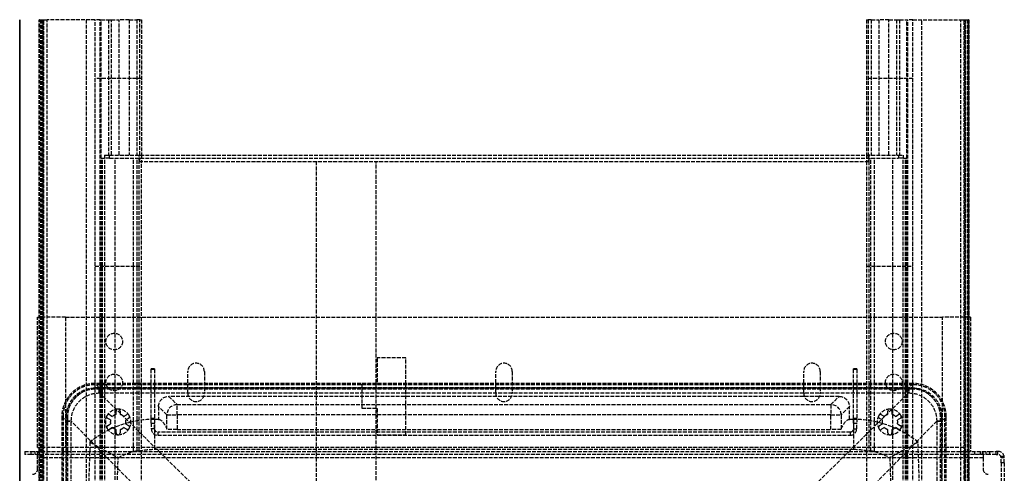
# Model space of a CAD drawing. Header units: millimetres. Extents: x 0 to 388, y -3 to 488.
# Tile 14 of 14: x 0 to 385, y 310 to 488. Entities that reach past the tile are written whole.
import ezdxf

# ---------------------------------------------------------------- set-up
doc = ezdxf.new("R2010")
doc.units = ezdxf.units.MM
doc.header["$LTSCALE"] = 10
doc.linetypes.add('ALLCAD_Strich', pattern=[0.2, 0.15, -0.05])
doc.layers.add('BESCH_KONT_sich_schn_grun_2d', color=10, linetype='Continuous')
doc.layers.add('BESCH_KONT_sich_schn_seit_2d', color=160, linetype='Continuous')

msp = doc.modelspace()

# ---------------------------------------------------------------- linework, layer by layer
at = {"layer": 'BESCH_KONT_sich_schn_grun_2d', "linetype": 'ALLCAD_Strich'}
for p, q in [((7.64, 488), (7.64, 488)), ((7.64, 319), (7.64, 488)), ((7.75, 488), (7.64, 488)), ((7.64, 319), (7.64, 488)), ((7.75, 319), (7.75, 488)), ((7.75, 488), (9.21, 488)), ((8.14, 488), (8.14, 46.44)), ((8.84, 46.44), (8.84, 488)), ((9.1, 488), (9.1, 45.1)), ((9.21, 319), (9.21, 488)), ((9.21, 488), (10.8, 488)), ((9.5, 0), (9.5, 488)), ((29.51, 488), (10.8, 488)), ((10.8, 319), (10.8, 488)), ((26, 488), (26, 0)), ((29.51, 345.59), (29.51, 488)), ((31.49, 488), (29.51, 488)), ((31.49, 345.59), (31.49, 488)), ((31.49, 488), (31.88, 488)), ((31.88, 488), (34.72, 488)), ((31.88, 433.75), (31.88, 488)), ((34.72, 488), (34.72, 435)), ((34.72, 488), (35.88, 488)), ((35.88, 488), (38.88, 488)), ((35.88, 435), (35.88, 488)), ((38.88, 435), (38.88, 488)), ((42.87, 488), (38.88, 488)), ((42.87, 488), (42.87, 435)), ((42.87, 488), (45.81, 488)), ((45.81, 488), (45.81, 435)), ((46.97, 488), (45.81, 488)), ((46.97, 435), (46.97, 488)), ((46.97, 488), (47.7, 488)), ((47.7, 488), (47.7, 435)), ((331.3, 488), (331.3, 435)), ((331.3, 488), (332.03, 488)), ((332.03, 488), (332.03, 435)), ((333.19, 488), (332.03, 488)), ((333.19, 488), (333.19, 435)), ((333.19, 488), (336.13, 488)), ((340.12, 488), (336.13, 488)), ((336.13, 488), (336.13, 435)), ((340.12, 488), (343.12, 488)), ((340.12, 435), (340.12, 488)), ((343.12, 488), (343.12, 435)), ((343.12, 488), (344.28, 488)), ((344.28, 488), (347.12, 488)), ((344.28, 488), (344.28, 435)), ((347.12, 433.75), (347.12, 488)), ((347.12, 488), (347.51, 488)), ((347.51, 345.59), (347.51, 488)), ((349.49, 488), (347.51, 488)), ((349.49, 488), (368.2, 488)), ((349.49, 345.59), (349.49, 488)), ((353, 0), (353, 488)), ((368.2, 488), (369.79, 488)), ((368.2, 319), (368.2, 488)), ((369.5, 0), (369.5, 488)), ((369.79, 319), (369.79, 488)), ((369.79, 488), (371.25, 488)), ((369.9, 45.1), (369.9, 488)), ((370.16, 46.44), (370.16, 488)), ((370.86, 488), (370.86, 46.44)), ((371.36, 488), (371.25, 488)), ((371.25, 319), (371.25, 488)), ((371.36, 319), (371.36, 488)), ((371.36, 488), (371.36, 488)), ((371.36, 488), (371.36, 319)), ((47.7, 465), (29.5, 465)), ((29.5, 391.5), (29.5, 465)), ((349.5, 465), (331.3, 465)), ((349.5, 391.5), (349.5, 465)), ((31.88, 433.75), (33.2, 433.75)), ((31.88, 345.59), (31.88, 433.75)), ((32.45, 345.59), (32.45, 433.75)), ((33.2, 435), (33.2, 433.75)), ((33.2, 435), (35.2, 435)), ((35.2, 433.75), (33.2, 433.75)), ((33.29, 345.59), (33.29, 433.75)), ((35.2, 435), (343.8, 435)), ((35.2, 433.75), (35.2, 435)), ((35.2, 433.75), (343.8, 433.75)), ((37.37, 345.59), (37.37, 433.75)), ((44.55, 345.59), (44.55, 433.75)), ((45.99, 345.59), (45.99, 433.75)), ((46.7, 432.5), (332.3, 432.5)), ((46.7, 345.59), (46.7, 432.5)), ((46.97, 432.5), (46.97, 435)), ((47.7, 435), (47.7, 432.5)), ((47.7, 6), (47.7, 432.5)), ((116, 432.5), (116, 189.75)), ((139.5, 189.75), (139.5, 432.5)), ((331.3, 435), (331.3, 432.5)), ((331.3, 432.5), (331.3, 6)), ((332.03, 435), (332.03, 432.5)), ((332.3, 432.5), (332.3, 345.59)), ((333.01, 345.59), (333.01, 433.75)), ((334.45, 345.59), (334.45, 433.75)), ((341.63, 345.59), (341.63, 433.75)), ((343.8, 435), (345.8, 435)), ((343.8, 435), (343.8, 433.75)), ((345.8, 433.75), (343.8, 433.75)), ((345.71, 345.59), (345.71, 433.75)), ((345.8, 433.75), (345.8, 435)), ((345.8, 433.75), (347.12, 433.75)), ((346.55, 345.59), (346.55, 433.75)), ((347.12, 345.59), (347.12, 433.75)), ((29.5, 391.5), (47.7, 391.5)), ((331.3, 391.5), (349.5, 391.5)), ((7, 371.5), (7.64, 371.5)), ((7, 320.5), (7, 371.5)), ((7.64, 371.5), (9.5, 371.5)), ((17.94, 371.5), (9.5, 371.5)), ((17.94, 371.5), (17.94, 320.5)), ((17.94, 371.5), (361.07, 371.5)), ((361.07, 320.5), (361.07, 371.5)), ((369.5, 371.5), (361.07, 371.5)), ((371.36, 371.5), (369.5, 371.5)), ((372, 371.5), (371.36, 371.5)), ((372, 371.5), (372, 319)), ((151.1, 355.6), (139.9, 355.6)), ((139.9, 355.6), (139.9, 345.25)), ((151.1, 325.4), (151.1, 355.6)), ((51.5, 351.13), (51.5, 351.32)), ((52.75, 351.32), (51.5, 351.32)), ((51.5, 345.59), (51.5, 351.13)), ((51.5, 351.13), (52.75, 351.13)), ((52.75, 351.32), (52.75, 351.13)), ((52.75, 351.13), (52.75, 345.59)), ((326.25, 351.13), (326.25, 351.32)), ((327.5, 351.32), (326.25, 351.32)), ((326.25, 345.59), (326.25, 351.13)), ((326.25, 351.13), (327.5, 351.13)), ((327.5, 351.32), (327.5, 351.13)), ((327.5, 351.13), (327.5, 345.59)), ((65.75, 341.75), (65.75, 350.25)), ((72.25, 350.25), (72.25, 341.75)), ((186.25, 341.75), (186.25, 350.25)), ((192.75, 350.25), (192.75, 341.75)), ((306.75, 341.75), (306.75, 350.25)), ((313.25, 350.25), (313.25, 341.75)), ((349.55, 345.59), (29.45, 345.59)), ((31.12, 343.92), (29.45, 345.59)), ((29.45, 345.59), (29.45, 345.07)), ((349.55, 345.07), (29.45, 345.07)), ((29.45, 343.82), (349.55, 343.82)), ((29.45, 343.29), (29.45, 343.82)), ((349.55, 343.29), (29.45, 343.29)), ((29.51, 0), (29.51, 345.59)), ((347.76, 343.92), (31.24, 343.92)), ((31.24, 341.85), (31.24, 343.92)), ((31.49, 0), (31.49, 345.59)), ((31.88, 0), (31.88, 345.59)), ((32.45, 40), (32.45, 345.59)), ((33.29, 40), (33.29, 345.59)), ((37.37, 273.83), (37.37, 345.59)), ((44.55, 318.94), (44.55, 345.59)), ((45.99, 319.22), (45.99, 345.59)), ((46.7, 319.15), (46.7, 345.59)), ((51.5, 331.87), (51.5, 345.59)), ((52.75, 345.59), (52.75, 331.87)), ((134, 345.25), (139.5, 345.25)), ((134, 335.75), (134, 345.25)), ((139.9, 345.25), (139.5, 345.25)), ((326.25, 331.87), (326.25, 345.59)), ((327.5, 345.59), (327.5, 331.87)), ((332.3, 345.59), (332.3, 319.15)), ((333.01, 319.22), (333.01, 345.59)), ((334.45, 318.94), (334.45, 345.59)), ((341.63, 273.85), (341.63, 345.59)), ((345.71, 40), (345.71, 345.59)), ((346.55, 40), (346.55, 345.59)), ((347.12, 0), (347.12, 345.59)), ((347.51, 0), (347.51, 345.59)), ((347.76, 343.92), (347.76, 341.85)), ((349.55, 345.59), (347.88, 343.92)), ((349.49, 0), (349.49, 345.59)), ((349.55, 345.59), (349.55, 345.07)), ((349.55, 343.82), (349.55, 343.29)), ((31.24, 341.85), (54.49, 319)), ((31.24, 341.85), (347.76, 341.85)), ((58.34, 340.53), (61.59, 337.28)), ((320.66, 340.53), (58.34, 340.53)), ((317.41, 337.28), (320.66, 340.53)), ((324.51, 319), (347.76, 341.85)), ((57.59, 333.28), (54.34, 336.53)), ((54.34, 336.53), (54.34, 331.51)), ((61.59, 333.28), (61.59, 337.28)), ((61.59, 337.28), (317.41, 337.28)), ((139.5, 335.75), (134, 335.75)), ((139.5, 335.75), (139.9, 335.75)), ((139.9, 335.75), (139.9, 325.4)), ((317.41, 337.28), (317.41, 333.28)), ((324.66, 336.53), (321.41, 333.28)), ((324.66, 331.51), (324.66, 336.53)), ((16.45, 332.6), (16.45, 319)), ((16.45, 332.6), (18.13, 330.92)), ((16.45, 332.6), (16.98, 332.6)), ((16.98, 332.6), (16.98, 12.49)), ((18.23, 12.49), (18.23, 332.6)), ((18.76, 332.6), (18.23, 332.6)), ((18.76, 332.6), (18.76, 12.49)), ((35.56, 331.28), (34.47, 331.91)), ((35.27, 333.29), (36.36, 332.66)), ((37.71, 333.44), (37.71, 334.7)), ((39.31, 334.7), (39.31, 333.44)), ((40.66, 332.66), (41.75, 333.29)), ((42.55, 331.91), (41.46, 331.28)), ((51.5, 330.06), (51.5, 331.87)), ((52.75, 331.87), (51.5, 331.87)), ((52.75, 331.87), (52.75, 330.06)), ((57.59, 333.28), (61.59, 333.28)), ((57.59, 327.65), (57.59, 333.28)), ((317.41, 333.28), (61.59, 333.28)), ((61.59, 333.28), (61.59, 327.49)), ((317.41, 333.28), (321.41, 333.28)), ((317.41, 327.49), (317.41, 333.28)), ((321.41, 333.28), (321.41, 327.65)), ((326.25, 330.06), (326.25, 331.87)), ((327.5, 331.87), (326.25, 331.87)), ((327.5, 331.87), (327.5, 330.06)), ((337.54, 331.28), (336.45, 331.91)), ((337.25, 333.29), (338.34, 332.66)), ((339.69, 333.44), (339.69, 334.7)), ((341.29, 334.7), (341.29, 333.44)), ((342.64, 332.66), (343.73, 333.29)), ((344.53, 331.91), (343.44, 331.28)), ((360.24, 12.49), (360.24, 332.6)), ((360.24, 332.6), (360.77, 332.6)), ((360.77, 332.6), (360.77, 12.49)), ((360.87, 330.92), (362.55, 332.6)), ((362.02, 332.6), (362.55, 332.6)), ((362.02, 12.49), (362.02, 332.6)), ((362.55, 319), (362.55, 332.6)), ((18.13, 330.81), (18.13, 319)), ((18.13, 330.81), (20.2, 330.81)), ((31.8, 319), (20.2, 330.81)), ((20.2, 319), (20.2, 330.81)), ((34.47, 329.09), (35.56, 329.72)), ((36.36, 328.34), (35.27, 327.71)), ((37.71, 326.3), (37.71, 327.56)), ((39.31, 327.56), (39.31, 326.3)), ((41.75, 327.71), (40.66, 328.34)), ((41.46, 329.72), (42.55, 329.09)), ((51.5, 330.06), (51.5, 327.82)), ((51.5, 330.06), (52.75, 330.06)), ((52.75, 327.82), (51.5, 327.82)), ((52.75, 327.82), (52.75, 330.06)), ((326.25, 330.06), (326.25, 327.82)), ((326.25, 330.06), (327.5, 330.06)), ((326.25, 327.82), (327.5, 327.82)), ((327.5, 327.82), (327.5, 330.06)), ((336.45, 329.09), (337.54, 329.72)), ((338.34, 328.34), (337.25, 327.71)), ((339.69, 326.3), (339.69, 327.56)), ((341.29, 327.56), (341.29, 326.3)), ((343.73, 327.71), (342.64, 328.34)), ((343.44, 329.72), (344.53, 329.09)), ((358.8, 330.81), (347.2, 319)), ((358.8, 330.81), (360.87, 330.81)), ((358.8, 330.81), (358.8, 319)), ((360.87, 319), (360.87, 330.81)), ((325, 326.57), (54, 326.57)), ((54, 326.57), (54, 325.32)), ((54, 325.32), (325, 325.32)), ((139.9, 325.4), (151.1, 325.4)), ((325, 326.57), (325, 325.32)), ((7, 320.5), (7.64, 320.5)), ((7.64, 320.5), (9.5, 320.5)), ((17.94, 320.5), (9.5, 320.5)), ((361.07, 320.5), (17.94, 320.5)), ((369.5, 320.5), (361.07, 320.5)), ((2, 319), (4.5, 319)), ((2, 319), (2, 317.75)), ((4.5, 317.75), (2, 317.75)), ((4.5, 319), (379.5, 319)), ((4.5, 317.75), (4.5, 319)), ((379.5, 317.75), (4.5, 317.75)), ((6, 317.75), (6, 319)), ((7, 319), (7, 317.75)), ((7, 316.5), (7, 317.75)), ((7, 312), (7, 316.5)), ((377, 316.5), (7, 316.5)), ((7.64, 46.44), (7.64, 319)), ((7.64, 46.44), (7.64, 319)), ((7.75, 45.33), (7.75, 319)), ((9.21, 45.46), (9.21, 319)), ((10.8, 45.48), (10.8, 319)), ((16.45, 319), (16.45, 12.49)), ((18.13, 319), (18.13, 14.28)), ((20.2, 14.28), (20.2, 319)), ((61.83, 288.44), (31.8, 319)), ((54.49, 319), (73.6, 300.22)), ((305.4, 300.22), (324.51, 319)), ((347.2, 319), (317.17, 288.44)), ((358.8, 319), (358.8, 14.28)), ((360.87, 14.28), (360.87, 319)), ((362.55, 12.49), (362.55, 319)), ((368.2, 45.48), (368.2, 319)), ((369.79, 45.46), (369.79, 319)), ((371.25, 45.33), (371.25, 319)), ((371.36, 46.44), (371.36, 319)), ((371.36, 319), (371.36, 46.44)), ((373.75, 317.75), (373.75, 319)), ((375.75, 319), (375.75, 317.75)), ((376.75, 317.75), (376.75, 319)), ((377, 317.75), (377, 319)), ((377, 317.75), (377, 316.5)), ((377, 316.5), (377, 312)), ((378, 319), (378, 317.75)), ((379.5, 319), (379.5, 317.75)), ((379.5, 319), (382, 319)), ((382, 317.75), (379.5, 317.75)), ((382.75, 319), (382, 319)), ((382, 317.75), (382, 319)), ((382, 317.75), (382.75, 317.75)), ((382.75, 317.75), (382.75, 319)), ((384, 314.5), (384, 317)), ((385.25, 317), (384, 317)), ((385.25, 316.5), (384, 316.5)), ((385.25, 314.5), (385.25, 317)), ((384, 314.5), (384, 87.5)), ((385.25, 314.5), (384, 314.5)), ((385.25, 314.5), (385.25, 87.5))]:
    msp.add_line(p, q, dxfattribs=at)
for centre in [(37, 362), (342, 362), (37, 346), (342, 346)]:
    msp.add_circle(centre, 3.25, dxfattribs=at)
for centre, radius, start, end in [((69, 350.25), 3.25, 0, 180), ((189.5, 350.25), 3.25, 0, 180), ((310, 350.25), 3.25, 0, 180), ((69, 341.75), 3.25, 180, 0), ((189.5, 341.75), 3.25, 180, 0), ((310, 341.75), 3.25, 180, 0), ((38.51, 330.5), 5, 90, 150), ((38.51, 334.7), 0.8, 0, 180), ((38.51, 330.5), 5, 30, 90), ((340.49, 330.5), 5, 90, 150), ((340.49, 334.7), 0.8, 0, 180), ((340.49, 330.5), 5, 30, 90), ((38.51, 330.5), 5, 150, 210), ((34.87, 332.6), 0.8, 60, 240), ((38.51, 330.5), 3.05, 105.2063, 134.7937), ((38.51, 330.5), 3.05, 45.2063, 74.7937), ((42.15, 332.6), 0.8, 300, 120), ((38.51, 330.5), 5, 330, 30), ((340.49, 330.5), 5, 150, 210), ((336.85, 332.6), 0.8, 60, 240), ((340.49, 330.5), 3.05, 105.2063, 134.7937), ((340.49, 330.5), 3.05, 45.2063, 74.7937), ((344.13, 332.6), 0.8, 300, 120), ((340.49, 330.5), 5, 330, 30), ((34.87, 328.4), 0.8, 120, 300), ((38.51, 330.5), 5, 210, 270), ((38.51, 330.5), 3.05, 165.2063, 194.7937), ((38.51, 330.5), 3.05, 225.2063, 254.7937), ((38.51, 330.5), 5, 270, 330), ((38.51, 330.5), 3.05, 285.2063, 314.7937), ((38.51, 330.5), 3.05, 345.2063, 14.7937), ((42.15, 328.4), 0.8, 240, 60), ((54, 327.82), 2.5, 180, 270), ((54, 327.82), 1.25, 180, 270), ((325, 327.82), 2.5, 270, 0), ((325, 327.82), 1.25, 270, 0), ((336.85, 328.4), 0.8, 120, 300), ((340.49, 330.5), 5, 210, 270), ((340.49, 330.5), 3.05, 165.2063, 194.7937), ((340.49, 330.5), 3.05, 225.2063, 254.7937), ((340.49, 330.5), 5, 270, 330), ((340.49, 330.5), 3.05, 285.2063, 314.7937), ((340.49, 330.5), 3.05, 345.2063, 14.7937), ((344.13, 328.4), 0.8, 240, 60), ((38.51, 326.3), 0.8, 180, 0), ((340.49, 326.3), 0.8, 180, 0), ((382.75, 316.5), 2.5, 11.537, 90), ((382.75, 316.5), 1.25, 360, 90), ((382.75, 316.5), 2.5, 0, 11.537), ((5, 312), 2, 270, 360), ((379, 312), 2, 180, 270)]:
    msp.add_arc(centre, radius, start, end, dxfattribs=at)
for centre, major_axis, ratio, start_param, end_param in [((46.43, 432.5), (0, 2.5), 0.212557, -1.570796, 0), ((332.57, 432.5), (0, -2.5), 0.212557, -3.141593, -1.570796), ((29.46, 332.58), (-9.2, 9.2), 0.998783, -0.784789, 0.784789), ((29.46, 332.58), (-7.58, 7.58), 0.998783, -0.784789, 0.784789), ((31.12, 341.92), (0, 2), 0.000354, -1.605945, -0.034907), ((347.88, 341.92), (0, 2), 0.000354, 0.034907, 1.421681), ((349.54, 332.58), (9.2, 9.2), 0.998783, -0.784789, 0.784789), ((349.54, 332.58), (7.58, 7.58), 0.998783, -0.784789, 0.784789), ((347.88, 341.92), (0, -2), 0.000354, -1.719911, -1.535647), ((61.59, 333.28), (2.83, 2.83), 0.999695, 0.78555, 2.356042), ((317.41, 333.28), (2.83, -2.83), 0.999695, 0.78555, 2.356042), ((20.13, 330.92), (-2, 0), 0.000354, 0.034907, 1.605945), ((358.87, 330.92), (2, 0), 0.000354, -1.605945, -1.421681), ((358.87, 330.92), (2, 0), 0.000354, -1.421681, -0.034907)]:
    msp.add_ellipse(centre, major_axis=major_axis, ratio=ratio, start_param=start_param, end_param=end_param, dxfattribs=at)
at = {"layer": 'BESCH_KONT_sich_schn_grun_2d', "linetype": 'ALLCAD_Strich', "extrusion": (0, 0, -1)}
for centre, major_axis, ratio, start_param, end_param in [((46.43, 432.5), (0, -1.25), 0.212557, -3.141593, -1.570796), ((332.57, 432.5), (0, 1.25), 0.212557, -1.570796, 0), ((58.34, 336.53), (2.83, -2.83), 0.999695, -3.926839, -2.356347), ((320.66, 336.53), (-2.83, -2.83), 0.999695, -3.926839, -2.356347)]:
    msp.add_ellipse(centre, major_axis=major_axis, ratio=ratio, start_param=start_param, end_param=end_param, dxfattribs=at)
at = {"layer": 'BESCH_KONT_sich_schn_grun_2d', "linetype": 'ALLCAD_Strich'}
for points, knots in [([(29.45, 345.07), (28.47, 345.07), (27.49, 344.95), (24.83, 344.31), (23.21, 343.54), (20.48, 341.43), (19.36, 340.12), (17.92, 337.52), (17.47, 336.29), (17.06, 334.22), (16.98, 333.41), (16.98, 332.6)], [-1.958365, -1.958365, -1.958365, -1.958365, -1.665062, -1.665062, -1.137159, -1.137159, -0.631755, -0.631755, -0.242983, -0.242983, 0, 0, 0, 0]), ([(31.12, 343.92), (29.01, 343.92), (26.91, 343.39), (23.9, 341.8), (22.85, 341.02), (21.94, 340.11), (21.02, 339.2), (20.25, 338.15), (18.65, 335.14), (18.13, 333.03), (18.13, 330.92)], [-1.738243, -1.738243, -1.738243, -1.738243, -1.202906, -1.202906, -0.874813, -0.874813, -0.874813, -0.54672, -0.54672, -0.011383, -0.011383, -0.011383, -0.011383]), ([(18.23, 332.6), (18.23, 333.42), (18.32, 334.24), (18.86, 336.64), (19.57, 338.17), (21.5, 340.66), (22.68, 341.67), (25.02, 342.97), (26.13, 343.38), (27.99, 343.74), (28.72, 343.82), (29.45, 343.82)], [-1.762223, -1.762223, -1.762223, -1.762223, -1.516208, -1.516208, -1.023224, -1.023224, -0.568458, -0.568458, -0.218638, -0.218638, 0, 0, 0, 0]), ([(360.87, 330.92), (360.87, 333.03), (360.35, 335.14), (358.76, 338.15), (357.98, 339.2), (357.06, 340.11), (356.15, 341.02), (355.1, 341.8), (352.09, 343.39), (349.99, 343.92), (347.88, 343.92)], [-1.738243, -1.738243, -1.738243, -1.738243, -1.202906, -1.202906, -0.874813, -0.874813, -0.874813, -0.54672, -0.54672, -0.011383, -0.011383, -0.011383, -0.011383]), ([(362.02, 332.6), (362.02, 333.58), (361.91, 334.56), (361.27, 337.22), (360.49, 338.84), (358.38, 341.56), (357.08, 342.68), (354.47, 344.13), (353.24, 344.58), (351.17, 344.99), (350.36, 345.07), (349.55, 345.07)], [-1.958365, -1.958365, -1.958365, -1.958365, -1.665062, -1.665062, -1.137159, -1.137159, -0.631755, -0.631755, -0.242983, -0.242983, 0, 0, 0, 0]), ([(349.55, 343.82), (350.37, 343.82), (351.19, 343.73), (353.6, 343.19), (355.12, 342.48), (357.62, 340.54), (358.63, 339.37), (359.93, 337.02), (360.33, 335.91), (360.7, 334.05), (360.77, 333.33), (360.77, 332.6)], [-1.762223, -1.762223, -1.762223, -1.762223, -1.516208, -1.516208, -1.023224, -1.023224, -0.568458, -0.568458, -0.218638, -0.218638, 0, 0, 0, 0]), ([(20.2, 330.92), (20.19, 332.7), (20.62, 334.47), (21.96, 337.01), (22.61, 337.89), (23.38, 338.66), (24.15, 339.43), (25.04, 340.09), (27.57, 341.42), (29.35, 341.86), (31.12, 341.85)], [0.011383, 0.011383, 0.011383, 0.011383, 0.54672, 0.54672, 0.874813, 0.874813, 0.874813, 1.202906, 1.202906, 1.738243, 1.738243, 1.738243, 1.738243]), ([(347.88, 341.85), (349.65, 341.86), (351.43, 341.42), (353.96, 340.09), (354.85, 339.43), (355.62, 338.66), (356.39, 337.89), (357.04, 337.01), (358.38, 334.47), (358.81, 332.7), (358.8, 330.92)], [0.011383, 0.011383, 0.011383, 0.011383, 0.54672, 0.54672, 0.874813, 0.874813, 0.874813, 1.202906, 1.202906, 1.738243, 1.738243, 1.738243, 1.738243]), ([(52.72, 331.51), (48.82, 331.51), (39.73, 330.18), (31.53, 325.86), (27.49, 322.6)], [-1, -1, -1, -1, -0.571429, 0, 0, 0, 0]), ([(351.51, 322.6), (348.48, 325.05), (340.57, 329.72), (331.48, 331.51), (326.28, 331.51)], [-1, -1, -1, -1, -0.571429, 0, 0, 0, 0]), ([(61.59, 327.49), (61.08, 327.49), (60.58, 327.49), (59.61, 327.51), (59.17, 327.52), (58.41, 327.55), (58.12, 327.57), (57.8, 327.6), (57.71, 327.61), (57.64, 327.63), (57.62, 327.63), (57.6, 327.64), (57.59, 327.64), (57.59, 327.65)], [-0.6231552, -0.6231552, -0.6231552, -0.6231552, -0.4701716, -0.4701716, -0.3116026, -0.3116026, -0.1542706, -0.1542706, -0.0654229, -0.0654229, -0.0313241, -0.0313241, 0, 0, 0, 0]), ([(321.41, 327.65), (321.4, 327.64), (321.38, 327.63), (321.29, 327.61), (321.21, 327.6), (320.87, 327.57), (320.57, 327.55), (319.83, 327.52), (319.42, 327.51), (318.73, 327.5), (318.47, 327.49), (317.95, 327.49), (317.68, 327.49), (317.41, 327.49)], [-0.6227971, -0.6227971, -0.6227971, -0.6227971, -0.559506, -0.559506, -0.4669176, -0.4669176, -0.3071822, -0.3071822, -0.160651, -0.160651, -0.0808801, -0.0808801, 0, 0, 0, 0]), ([(44.55, 318.94), (44.81, 319.01), (45.05, 319.07), (45.39, 319.15), (45.52, 319.17), (45.69, 319.2), (45.75, 319.21), (45.89, 319.22), (45.95, 319.23), (45.99, 319.22)], [0, 0, 0, 0, 0.0815895, 0.0815895, 0.1332787, 0.1332787, 0.1672989, 0.1672989, 0.223192, 0.223192, 0.223192, 0.223192]), ([(45.99, 319.22), (46.2, 319.21), (46.41, 319.19), (46.62, 319.16), (46.65, 319.16), (46.67, 319.16), (46.7, 319.15)], [0.0500056, 0.0500056, 0.0500056, 0.0500056, 0.3518483, 0.3518483, 0.3518483, 0.3900059, 0.3900059, 0.3900059, 0.3900059]), ([(333.01, 319.22), (333.03, 319.23), (333.07, 319.22), (333.12, 319.22), (333.2, 319.21), (333.29, 319.2), (333.41, 319.18), (333.55, 319.16), (333.71, 319.12), (333.88, 319.08), (334.06, 319.04), (334.25, 319), (334.45, 318.94)], [0, 0, 0, 0, 0.0387165, 0.0387165, 0.0387165, 0.0951649, 0.0951649, 0.0951649, 0.1596232, 0.1596232, 0.1596232, 0.2228791, 0.2228791, 0.2228791, 0.2228791])]:
    msp.add_open_spline(points, degree=3, knots=knots, dxfattribs=at)
for points in [[(31.24, 343.92), (31.2, 343.92), (31.16, 343.92), (31.12, 343.92)], [(347.88, 343.92), (347.84, 343.92), (347.8, 343.92), (347.76, 343.92)], [(31.12, 341.85), (31.16, 341.85), (31.2, 341.85), (31.24, 341.85)], [(347.76, 341.85), (347.8, 341.85), (347.84, 341.85), (347.88, 341.85)], [(52.72, 331.51), (52.72, 331.51), (52.72, 327.61), (52.72, 319.8)], [(54.34, 331.51), (53.56, 331.51), (53.01, 331.51), (52.72, 331.51)], [(54.34, 331.51), (55.43, 331.51), (56.51, 330.23), (57.59, 327.65)], [(321.41, 327.65), (322.49, 330.23), (323.58, 331.51), (324.66, 331.51)], [(326.28, 331.51), (325.99, 331.51), (325.44, 331.51), (324.66, 331.51)], [(326.28, 331.51), (326.28, 331.51), (326.28, 327.61), (326.28, 319.8)], [(18.13, 330.92), (18.13, 330.89), (18.13, 330.85), (18.13, 330.81)], [(20.2, 330.81), (20.2, 330.85), (20.2, 330.89), (20.2, 330.92)], [(61.59, 327.49), (103.16, 327.57), (275.85, 327.57), (317.41, 327.49)], [(358.8, 330.92), (358.8, 330.89), (358.8, 330.85), (358.8, 330.81)], [(360.87, 330.81), (360.87, 330.85), (360.87, 330.89), (360.87, 330.92)], [(27.49, 322.6), (24.17, 222.6), (24.17, 122.49), (27.49, 22.49)], [(27.49, 322.6), (27.49, 322.6), (31.17, 320.58), (38.54, 316.53)], [(46.7, 319.15), (48.68, 319.58), (50.7, 319.8), (52.72, 319.8)], [(52.72, 319.8), (57.49, 319.8), (321.51, 319.8), (326.28, 319.8)], [(326.28, 319.8), (328.3, 319.8), (330.32, 319.58), (332.3, 319.15)], [(351.51, 322.6), (351.51, 322.6), (347.83, 320.58), (340.46, 316.53)], [(351.51, 22.49), (354.83, 122.49), (354.83, 222.6), (351.51, 322.6)], [(37.37, 273.83), (37.69, 288.06), (38.08, 302.3), (38.54, 316.53)], [(38.54, 316.53), (40.46, 317.55), (42.47, 318.36), (44.55, 318.94)], [(332.3, 319.15), (332.54, 319.18), (332.77, 319.2), (333.01, 319.22)], [(334.45, 318.94), (336.53, 318.36), (338.54, 317.55), (340.46, 316.53)], [(340.46, 316.53), (340.92, 302.3), (341.31, 288.08), (341.63, 273.85)]]:
    msp.add_open_spline(points, degree=3, dxfattribs=at)
at = {"layer": 'BESCH_KONT_sich_schn_seit_2d'}
for p, q in [((0, 0, 49.5), (0, 488, 49.5)), ((0, 488, 49.5), (0, 488, 51.09)), ((0, 45.48, 69.09), (0, 488, 69.09)), ((0, 488, 51.09), (0, 46.44, 51.09)), ((0, 488, 51.09), (0, 488, 51.6)), ((0, 46.44, 51.6), (0, 488, 51.6)), ((0, 488, 64.09), (0, 488, 51.6)), ((0, 45.33, 64.09), (0, 488, 64.09)), ((0, 488, 64.09), (0, 488, 68.32)), ((0, 45.46, 68.32), (0, 488, 68.32)), ((0, 488, 68.32), (0, 488, 69.09)), ((0, 488, 14), (0, 488, 49.5)), ((0, 371.5, 14), (0, 488, 14)), ((0, 488, 51.61), (0, 45.1, 51.61)), ((0, 488, 18.34), (0, 0, 18.34)), ((0, 435, 28.67), (0, 488, 28.67)), ((0, 435, 31.57), (0, 488, 31.57)), ((0, 433.75, 64.65), (0, 488, 64.65)), ((0, 432.5, 20.84), (0, 488, 20.84)), ((0, 488, 26.3), (0, 435, 26.3)), ((0, 0, 67.37), (0, 488, 67.37)), ((0, 465, 14), (0, 465, 9.34)), ((0, 465, 9.34), (0, 391.5, 9.34)), ((0, 465, 18.34), (0, 465, 14)), ((0, 435, 91.84), (0, 433.75, 91.84)), ((0, 435, 69.09), (0, 435, 91.84)), ((0, 435, 91.84), (0, 435, 93.84)), ((0, 433.75, 93.84), (0, 435, 93.84)), ((0, 435, 31.57), (0, 435, 28.67)), ((0, 435, 64.65), (0, 435, 69.09)), ((0, 435, 23.34), (0, 435, 26.3)), ((0, 435, 26.3), (0, 435, 28.67)), ((0, 435, 31.57), (0, 435, 64.65)), ((0, 433.75, 93.84), (0, 433.75, 91.84)), ((0, 433.75, 91.84), (0, 433.75, 69.09)), ((0, 433.75, 25.42), (0, 433.75, 23.34)), ((0, 319.22, 25.42), (0, 433.75, 25.42)), ((0, 433.75, 26.94), (0, 433.75, 25.42)), ((0, 318.94, 26.94), (0, 433.75, 26.94)), ((0, 433.75, 28.86), (0, 433.75, 26.94)), ((0, 273.83, 28.86), (0, 433.75, 28.86)), ((0, 433.75, 28.86), (0, 433.75, 33.98)), ((0, 40, 33.98), (0, 433.75, 33.98)), ((0, 433.75, 69.09), (0, 433.75, 64.65)), ((0, 433.75, 58.09), (0, 433.75, 64.65)), ((0, 433.75, 33.98), (0, 433.75, 58.09)), ((0, 40, 58.09), (0, 433.75, 58.09)), ((0, 0, 64.65), (0, 433.75, 64.65)), ((0, 371.5, 7.29), (0, 432.5, 7.29)), ((0, 432.5, 9.34), (0, 432.5, 7.29)), ((0, 319.15, 22.09), (0, 432.5, 22.09)), ((0, 6, 20.84), (0, 432.5, 20.84)), ((0, 432.5, 20.84), (0, 432.5, 9.34)), ((0, 391.5, 14), (0, 391.5, 9.34)), ((0, 391.5, 18.34), (0, 391.5, 14)), ((0, 320.5, 36), (0, 371.5, 36)), ((0, 371.5, 36), (0, 371.5)), ((0, 320.5), (0, 371.5)), ((0, 320.5, 7.29), (0, 371.5, 7.29)), ((0, 371.5, 14), (0, 320.5, 14)), ((0, 320.5, 10.94), (0, 371.5, 10.94)), ((0, 371.5, 2.5), (0, 320.5, 2.5)), ((0, 365.25), (0, 365.25, 2.5)), ((0, 358.75), (0, 358.75, 2.5)), ((0, 355.6, 16.5), (0, 345.25, 16.5)), ((0, 355.6, 2.5), (0, 355.6, 16.5)), ((0, 353.5), (0, 353.5, 2.5)), ((0, 351.32, 22.09), (0, 351.32, 26.64)), ((0, 331.87, 67.95), (0, 351.13, 27.5)), ((0, 350.25), (0, 350.25, 2.5)), ((0, 349.25), (0, 349.25, 2.5)), ((0, 343.92, 393.09), (0, 345.59, 345.09)), ((0, 332.6, 345.09), (0, 345.59, 345.09)), ((0, 345.25, 7.29), (0, 345.25, 16.5)), ((0, 345.25, 16.5), (0, 335.75, 16.5)), ((0, 345.25, 2.5), (0, 345.25, 7.29)), ((0, 342.75), (0, 342.75, 2.5)), ((0, 341.85, 395.02), (0, 300.22, 393.54)), ((0, 341.75), (0, 341.75, 2.5)), ((0, 340.53, 345.09), (0, 340.52, 344.57)), ((0, 340.52, 344.57), (0, 337.28, 159.02)), ((0, 338.5), (0, 338.5, 2.5)), ((0, 336.52, 344.57), (0, 336.53, 345.09)), ((0, 333.28, 159.02), (0, 336.52, 344.57)), ((0, 335.75, 16.5), (0, 335.75, 7.29)), ((0, 335.75, 16.5), (0, 325.4, 16.5)), ((0, 335.75, 2.5), (0, 335.75, 7.29)), ((0, 335.5), (0, 335.5, 2.5)), ((0, 334.7, 0.72), (0, 334.7, 2.5)), ((0, 333.44, 1.95), (0, 332.66, 1.95)), ((0, 333.44, 1.95), (0, 333.44, 2.5)), ((0, 333.4, 0.35), (0, 333.4, 2.5)), ((0, 333.29, 0.72), (0, 333.29, 2.5)), ((0, 333.28, 155.09), (0, 333.28, 159.02)), ((0, 327.65, 159.02), (0, 333.28, 159.02)), ((0, 333.28, 155.09), (0, 327.49, 155.09)), ((0, 332.66, 1.95), (0, 332.66, 2.5)), ((0, 332.6, 345.09), (0, 12.49, 345.09)), ((0, 332.6, 344.57), (0, 332.6, 345.09)), ((0, 332.6, 344.57), (0, 12.49, 344.57)), ((0, 332.6, 345.09), (0, 330.92, 393.09)), ((0, 332.6, 345.09), (0, 332.6, 344.57)), ((0, 331.91, 0.72), (0, 331.91, 2.5)), ((0, 331.28, 1.95), (0, 331.28, 2.5)), ((0, 331.28, 1.95), (0, 329.72, 1.95)), ((0, 330.81, 393.09), (0, 310, 393.09)), ((0, 330.81, 393.09), (0, 330.81, 395.02)), ((0, 330.81, 395.02), (0, 310, 395.02)), ((0, 288.44, 393.54), (0, 330.81, 395.02)), ((0, 14.28, 395.02), (0, 330.81, 395.02)), ((0, 329.72, 1.95), (0, 329.72, 2.5)), ((0, 329.09, 0.72), (0, 329.09, 2.5)), ((0, 328.34, 1.95), (0, 328.34, 2.5)), ((0, 328.34, 1.95), (0, 327.56, 1.95)), ((0, 327.82, 22.09), (0, 327.82, 69.09)), ((0, 327.71, 0.72), (0, 327.71, 2.5)), ((0, 327.6, 0.35), (0, 327.6, 2.5)), ((0, 327.56, 1.95), (0, 327.56, 2.5)), ((0, 326.57, 22.09), (0, 326.57, 69.09)), ((0, 326.3, 0.72), (0, 326.3, 2.5)), ((0, 325.5), (0, 325.5, 2.5)), ((0, 325.4, 2.5), (0, 325.4, 16.5)), ((0, 325.32, 22.09), (0, 325.32, 69.09)), ((0, 320.5), (0, 320.5, 36)), ((0, 189.75, 7.29), (0, 320.5, 7.29)), ((0, 81.5, 14), (0, 320.5, 14)), ((0, 320.5), (0, 310.39)), ((0, 317.75, 36), (0, 320.5, 36)), ((0, 319.15, 22.09), (0, 319.15, 22.09)), ((0, 317.75, 422.75), (0, 319, 422.75)), ((0, 319, 403.25), (0, 317.75, 403.25)), ((0, 319, 404.25), (0, 319, 406.75)), ((0, 319, 406.75), (0, 319, 420.25)), ((0, 319, 420.25), (0, 319, 422.75)), ((0, 319, 404.25), (0, 319, 403.25)), ((0, 319, 404.25), (0, 317.75, 404.25)), ((0, 319, 420.25), (0, 317.75, 420.25)), ((0, 317.75, 406.75), (0, 319, 406.75)), ((0, 319), (0, 319, 36)), ((0, 319, 36), (0, 319, 38)), ((0, 319, 38), (0, 319, 389.25)), ((0, 319, 389.25), (0, 319, 390.25)), ((0, 317.75, 390.25), (0, 319, 390.25)), ((0, 319, 389.25), (0, 317.75, 389.25)), ((0, 317.75, 38), (0, 319, 38)), ((0, 317.75, 1.25), (0, 310.39, 1.25)), ((0, 317.75, 1.25), (0, 317.75, 7.29)), ((0, 317.75, 403.25), (0, 317.75, 404.25)), ((0, 317.75, 422.75), (0, 317.75, 420.25)), ((0, 317.75, 406.75), (0, 317.75, 404.25)), ((0, 317.75, 420.25), (0, 317.75, 406.75)), ((0, 317.75, 390.25), (0, 316.5, 390.25)), ((0, 317.75, 14), (0, 317.75, 36)), ((0, 317.75, 7.29), (0, 317.75, 14)), ((0, 317.75, 390.25), (0, 317.75, 389.25)), ((0, 317.75, 389.25), (0, 317.75, 38)), ((0, 317.75, 38), (0, 317.75, 36)), ((0, 317, 395.75), (0, 317, 400.8)), ((0, 317, 402.1), (0, 317, 420.25)), ((0, 317, 400.8), (0, 317, 402.1)), ((0, 316.5, 7.29), (0, 316.5, 1.25)), ((0, 316.5, 402), (0, 316.5, 400.75)), ((0, 312, 400.75), (0, 316.5, 400.75)), ((0, 312, 402), (0, 316.5, 402)), ((0, 316.5, 390.25), (0, 316.5, 7.29)), ((0, 314.5, 390.25), (0, 316.5, 390.25)), ((0, 316.5), (0, 316.5, 1.25)), ((0, 314.5, 422.75), (0, 87.5, 422.75)), ((0, 314.5, 393.25), (0, 314.5, 390.25)), ((0, 310, 402), (0, 312, 402)), ((0, 312, 400.75), (0, 312, 402)), ((0, 310, 400.75), (0, 312, 400.75)), ((0, 310.39, 1.25), (0, 214.31, 1.25)), ((0, 310.39, 1.25), (0, 310.39)), ((0, 214.31), (0, 310.39))]:
    msp.add_line(p, q, dxfattribs=at)
at = {"layer": 'BESCH_KONT_sich_schn_seit_2d', "extrusion": (1, 0, 0)}
for centre, radius, start, end in [((432.5, 23.34), 2.5, 270, 360), ((349.32, 26.64), 2, 0, 25.4633), ((341.92, 393.02), 2, 2, 92.0345), ((343.82, 345.09), 0.525, 180, 270), ((333.28, 159.09), 4, 270, 359), ((330.06, 67.09), 2, 25.4633, 90), ((316.5, 403.25), 2.5, 270, 0), ((316.5, 403.25), 1.25, 270, 360), ((314.5, 420.25), 2.5, 0, 90), ((314.5, 395.75), 2.5, 343.1232, 360), ((314.5, 395.75), 2.5, 270, 343.1232)]:
    msp.add_arc(centre, radius, start, end, dxfattribs=at)
at = {"layer": 'BESCH_KONT_sich_schn_seit_2d', "extrusion": (-1, 0, 0)}
for centre, radius in [((-432.5, 23.34), 1.25), ((-345.07, 345.09), 0.525)]:
    msp.add_arc(centre, radius, 180, 270, dxfattribs=at)
for centre, major_axis, ratio, start_param, end_param in [((0, 341.92, 393.02), (0, 2, 0.07), 1, -1.570796, 0.000242), ((0, 333.28, 159.09), (0, 4, -0.07), 0.01745, 0, 1.570492), ((0, 330.81, 712.21), (0, -317.38, 0), 0.999383, -1.571152, -1.570797), ((0, 330.92, 393.02), (0, 0, 2), 0.000012, 0.149115, 1.53589)]:
    msp.add_ellipse(centre, major_axis=major_axis, ratio=ratio, start_param=start_param, end_param=end_param, dxfattribs=at)
at = {"layer": 'BESCH_KONT_sich_schn_seit_2d', "extrusion": (1, 0, 0)}
for centre, major_axis, ratio, start_param, end_param in [((0, 330.92, 393.02), (0, 0, 2), 0.000012, -1.53589, 0), ((0, 330.81, 712.85), (0, 318.02, 0), 0.999383, -1.570795, -1.570441), ((0, 330.92, 393.02), (0, 0, 2), 0.000012, 0, 0.035149)]:
    msp.add_ellipse(centre, major_axis=major_axis, ratio=ratio, start_param=start_param, end_param=end_param, dxfattribs=at)
at = {"layer": 'BESCH_KONT_sich_schn_seit_2d'}
for points, knots in [([(0, 345.07, 344.57), (0, 345.07, 344.57), (0, 344.95, 344.57), (0, 344.31, 344.57), (0, 343.54, 344.57), (0, 341.43, 344.57), (0, 340.12, 344.57), (0, 337.52, 344.57), (0, 336.29, 344.57), (0, 334.22, 344.57), (0, 333.41, 344.57), (0, 332.6, 344.57)], [-1.958365, -1.958365, -1.958365, -1.958365, -1.665062, -1.665062, -1.137159, -1.137159, -0.631755, -0.631755, -0.242983, -0.242983, 0, 0, 0, 0]), ([(0, 343.92, 393.09), (0, 343.92, 393.11), (0, 343.39, 393.11), (0, 341.8, 393.12), (0, 341.02, 393.12), (0, 340.11, 393.12), (0, 339.2, 393.12), (0, 338.15, 393.12), (0, 335.14, 393.11), (0, 333.03, 393.11), (0, 330.92, 393.09)], [-1.738243, -1.738243, -1.738243, -1.738243, -1.202906, -1.202906, -0.874813, -0.874813, -0.874813, -0.54672, -0.54672, -0.011383, -0.011383, -0.011383, -0.011383]), ([(0, 330.92, 395.02), (0, 332.07, 395.02), (0, 333.23, 395.02), (0, 335.42, 395.03), (0, 336.45, 395.03), (0, 338.32, 395.03), (0, 339.14, 395.03), (0, 340.5, 395.03), (0, 341.02, 395.03), (0, 341.56, 395.02), (0, 341.69, 395.02), (0, 341.83, 395.02), (0, 341.86, 395.02), (0, 341.9, 395.02), (0, 341.91, 395.02), (0, 341.93, 395.02), (0, 341.94, 395.02), (0, 341.96, 395.02), (0, 341.96, 395.02), (0, 341.99, 395.02), (0, 342, 395.02), (0, 342.01, 395.02), (0, 342.02, 395.02), (0, 342.06, 395.02), (0, 342.08, 395.02), (0, 342.17, 395.01), (0, 342.21, 395.01), (0, 342.42, 394.96), (0, 342.5, 394.95), (0, 342.82, 394.81), (0, 342.95, 394.76), (0, 343.23, 394.54), (0, 343.32, 394.46), (0, 343.5, 394.25), (0, 343.57, 394.15), (0, 343.75, 393.85), (0, 343.85, 393.61), (0, 343.91, 393.25), (0, 343.91, 393.17), (0, 343.92, 393.09)], [0.011383, 0.011383, 0.011383, 0.011383, 0.356755, 0.356755, 0.702127, 0.702127, 1.047499, 1.047499, 1.392871, 1.392871, 1.565557, 1.565557, 1.6519, 1.6519, 1.695072, 1.695072, 1.716658, 1.716658, 1.727451, 1.727451, 1.729356, 1.729356, 1.732243, 1.732243, 1.734772, 1.734772, 1.736499, 1.736499, 1.737371, 1.737371, 1.737755, 1.737755, 1.737921, 1.737921, 1.738029, 1.738029, 1.738196, 1.738196, 1.738243, 1.738243, 1.738243, 1.738243]), ([(0, 330.92, 395.02), (0, 332.7, 395.02), (0, 334.47, 395.02), (0, 337.01, 395.02), (0, 337.89, 395.02), (0, 338.66, 395.02), (0, 339.43, 395.02), (0, 340.09, 395.02), (0, 341.42, 395.02), (0, 341.86, 395.02), (0, 341.85, 395.02)], [0.011383, 0.011383, 0.011383, 0.011383, 0.54672, 0.54672, 0.874813, 0.874813, 0.874813, 1.202906, 1.202906, 1.738243, 1.738243, 1.738243, 1.738243]), ([(0, 335.5), (0, 335.5), (0, 335.49, 0.01), (0, 335.46, 0.03), (0, 335.44, 0.05), (0, 335.36, 0.12), (0, 335.29, 0.18), (0, 335.11, 0.34), (0, 335, 0.44), (0, 334.82, 0.61), (0, 334.76, 0.66), (0, 334.7, 0.72)], [0.1643534, 0.1643534, 0.1643534, 0.1643534, 0.1828887, 0.1828887, 0.2014239, 0.2014239, 0.2384945, 0.2384945, 0.2836007, 0.2836007, 0.3077411, 0.3077411, 0.3077411, 0.3077411]), ([(0, 333.29, 0.72), (0, 333.32, 0.66), (0, 333.35, 0.61), (0, 333.4, 0.44), (0, 333.41, 0.34), (0, 333.37, 0.18), (0, 333.33, 0.12), (0, 333.23, 0.05), (0, 333.19, 0.03), (0, 333.1, 0.01), (0, 333.05), (0, 333)], [0.0209658, 0.0209658, 0.0209658, 0.0209658, 0.0451062, 0.0451062, 0.0902124, 0.0902124, 0.1272829, 0.1272829, 0.1458182, 0.1458182, 0.1643534, 0.1643534, 0.1643534, 0.1643534]), ([(0, 333), (0, 332.95), (0, 332.89, 0.01), (0, 332.77, 0.03), (0, 332.71, 0.05), (0, 332.53, 0.12), (0, 332.42, 0.18), (0, 332.2, 0.34), (0, 332.1, 0.44), (0, 331.97, 0.61), (0, 331.94, 0.66), (0, 331.91, 0.72)], [0.1643534, 0.1643534, 0.1643534, 0.1643534, 0.1828887, 0.1828887, 0.2014239, 0.2014239, 0.2384945, 0.2384945, 0.2836007, 0.2836007, 0.3077411, 0.3077411, 0.3077411, 0.3077411]), ([(0, 329.09, 0.72), (0, 329.06, 0.66), (0, 329.03, 0.61), (0, 328.9, 0.44), (0, 328.8, 0.34), (0, 328.58, 0.18), (0, 328.47, 0.12), (0, 328.29, 0.05), (0, 328.23, 0.03), (0, 328.11, 0.01), (0, 328.05), (0, 328)], [0.0209658, 0.0209658, 0.0209658, 0.0209658, 0.0451062, 0.0451062, 0.0902124, 0.0902124, 0.1272829, 0.1272829, 0.1458182, 0.1458182, 0.1643534, 0.1643534, 0.1643534, 0.1643534]), ([(0, 328), (0, 327.95), (0, 327.9, 0.01), (0, 327.81, 0.03), (0, 327.77, 0.05), (0, 327.67, 0.12), (0, 327.63, 0.18), (0, 327.59, 0.34), (0, 327.6, 0.44), (0, 327.65, 0.61), (0, 327.68, 0.66), (0, 327.71, 0.72)], [0.1643534, 0.1643534, 0.1643534, 0.1643534, 0.1828887, 0.1828887, 0.2014239, 0.2014239, 0.2384945, 0.2384945, 0.2836007, 0.2836007, 0.3077411, 0.3077411, 0.3077411, 0.3077411]), ([(0, 327.49, 155.09), (0, 327.49, 155.09), (0, 327.49, 155.19), (0, 327.51, 155.58), (0, 327.52, 155.87), (0, 327.55, 156.61), (0, 327.57, 157.04), (0, 327.6, 157.8), (0, 327.61, 158.08), (0, 327.63, 158.49), (0, 327.63, 158.6), (0, 327.64, 158.82), (0, 327.64, 158.92), (0, 327.65, 159.02)], [-0.6231552, -0.6231552, -0.6231552, -0.6231552, -0.4701716, -0.4701716, -0.3116026, -0.3116026, -0.1542706, -0.1542706, -0.0654229, -0.0654229, -0.0313241, -0.0313241, 0, 0, 0, 0]), ([(0, 323.03, 69.09), (0, 324, 84.44), (0, 324.88, 99.79), (0, 326.19, 125.12), (0, 326.67, 135.11), (0, 327.27, 148.43), (0, 327.41, 151.76), (0, 327.55, 155.09)], [47.111105, 47.111105, 47.111105, 47.111105, 93.230818, 93.230818, 123.231006, 123.231006, 133.231013, 133.231013, 133.231013, 133.231013]), ([(0, 326.3, 0.72), (0, 326.24, 0.66), (0, 326.18, 0.61), (0, 326, 0.44), (0, 325.89, 0.34), (0, 325.71, 0.18), (0, 325.64, 0.12), (0, 325.56, 0.05), (0, 325.54, 0.03), (0, 325.51, 0.01), (0, 325.5), (0, 325.5)], [0.0209658, 0.0209658, 0.0209658, 0.0209658, 0.0451062, 0.0451062, 0.0902124, 0.0902124, 0.1272829, 0.1272829, 0.1458182, 0.1458182, 0.1643534, 0.1643534, 0.1643534, 0.1643534]), ([(0, 319.8, 22.09), (0, 320.67, 33.75), (0, 321.49, 45.42), (0, 322.52, 61.09), (0, 322.78, 65.09), (0, 323.03, 69.09)], [0, 0, 0, 0, 35.077092, 35.077092, 47.111105, 47.111105, 47.111105, 47.111105]), ([(0, 319.22, 25.42), (0, 319.23, 25.55), (0, 319.22, 25.67), (0, 319.22, 25.79), (0, 319.21, 25.96), (0, 319.2, 26.12), (0, 319.18, 26.27), (0, 319.16, 26.43), (0, 319.12, 26.57), (0, 319.08, 26.69), (0, 319.04, 26.8), (0, 319, 26.88), (0, 318.94, 26.94)], [0, 0, 0, 0, 0.0387165, 0.0387165, 0.0387165, 0.0951649, 0.0951649, 0.0951649, 0.1596232, 0.1596232, 0.1596232, 0.2228791, 0.2228791, 0.2228791, 0.2228791]), ([(0, 318.94, 26.94), (0, 319.01, 26.87), (0, 319.07, 26.75), (0, 319.15, 26.48), (0, 319.17, 26.36), (0, 319.2, 26.14), (0, 319.21, 26.04), (0, 319.22, 25.78), (0, 319.23, 25.6), (0, 319.22, 25.42)], [0, 0, 0, 0, 0.0815895, 0.0815895, 0.1332787, 0.1332787, 0.1672989, 0.1672989, 0.223192, 0.223192, 0.223192, 0.223192]), ([(0, 319.22, 25.42), (0, 319.21, 24.44), (0, 319.19, 23.45), (0, 319.16, 22.47), (0, 319.16, 22.34), (0, 319.16, 22.22), (0, 319.15, 22.09)], [0.0500056, 0.0500056, 0.0500056, 0.0500056, 0.3518483, 0.3518483, 0.3518483, 0.3900059, 0.3900059, 0.3900059, 0.3900059])]:
    msp.add_open_spline(points, degree=3, knots=knots, dxfattribs=at)
for points in [[(0, 341.85, 395.02), (0, 341.85, 395.02), (0, 341.85, 395.02), (0, 341.85, 395.02)], [(0, 341.85, 395.02), (0, 341.85, 395.02), (0, 341.85, 395.02), (0, 341.85, 395.02)], [(0, 331.51, 344.57), (0, 331.5, 252.74), (0, 328.65, 160.92), (0, 322.96, 69.09)], [(0, 331.51, 344.57), (0, 331.5, 282.79), (0, 330.22, 220.8), (0, 327.65, 159.02)], [(0, 331.51, 345.09), (0, 331.51, 344.92), (0, 331.51, 344.74), (0, 331.51, 344.57)], [(0, 331.51, 345.09), (0, 331.51, 344.92), (0, 331.51, 344.74), (0, 331.51, 344.57)], [(0, 330.92, 393.09), (0, 330.89, 393.09), (0, 330.85, 393.09), (0, 330.81, 393.09)], [(0, 330.81, 395.02), (0, 330.85, 395.02), (0, 330.89, 395.02), (0, 330.92, 395.02)], [(0, 322.96, 69.09), (0, 321.99, 53.43), (0, 320.93, 37.76), (0, 319.8, 22.09)], [(0, 322.6, 344.57), (0, 322.6, 252.74), (0, 321.06, 160.92), (0, 317.98, 69.09)], [(0, 322.6, 345.09), (0, 322.6, 239.58), (0, 320.58, 134.06), (0, 316.53, 28.55)], [(0, 322.6, 345.09), (0, 322.6, 344.92), (0, 322.6, 344.74), (0, 322.6, 344.57)], [(0, 319.15, 22.09), (0, 319.18, 23.2), (0, 319.2, 24.31), (0, 319.22, 25.42)], [(0, 319.15, 22.09), (0, 319.15, 22.09), (0, 319.15, 22.09), (0, 319.15, 22.09)], [(0, 319.15, 22.09), (0, 319.15, 22.09), (0, 319.15, 22.09), (0, 319.15, 22.09)], [(0, 318.94, 26.94), (0, 318.36, 27.49), (0, 317.55, 28.03), (0, 316.53, 28.55)], [(0, 316.53, 28.55), (0, 317.55, 28.03), (0, 318.36, 27.49), (0, 318.94, 26.94)], [(0, 317.98, 69.09), (0, 317.53, 55.58), (0, 317.04, 42.06), (0, 316.53, 28.55)], [(0, 316.53, 28.55), (0, 302.3, 28.67), (0, 288.08, 28.77), (0, 273.85, 28.86)], [(0, 273.83, 28.86), (0, 288.06, 28.77), (0, 302.3, 28.67), (0, 316.53, 28.55)]]:
    msp.add_open_spline(points, degree=3, dxfattribs=at)
for points, weights in [([(0, 333.44, 1.95), (0, 333.97, 1.45), (0, 334.7, 0.72)], [1.0264462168, 1.03969553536, 1.02211857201]), ([(0, 333.29, 0.72), (0, 332.93, 1.45), (0, 332.66, 1.95)], [1.02211857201, 1.03969553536, 1.0264462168]), ([(0, 331.28, 1.95), (0, 331.54, 1.45), (0, 331.91, 0.72)], [1.0264462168, 1.03969553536, 1.02211857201]), ([(0, 329.09, 0.72), (0, 329.46, 1.45), (0, 329.72, 1.95)], [1.02211857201, 1.03969553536, 1.0264462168]), ([(0, 328.34, 1.95), (0, 328.07, 1.45), (0, 327.71, 0.72)], [1.0264462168, 1.03969553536, 1.02211857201]), ([(0, 326.3, 0.72), (0, 327.03, 1.45), (0, 327.56, 1.95)], [1.02211857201, 1.03969553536, 1.0264462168])]:
    msp.add_rational_spline(points, weights, degree=2, dxfattribs=at)

doc.saveas('drawing.dxf')
